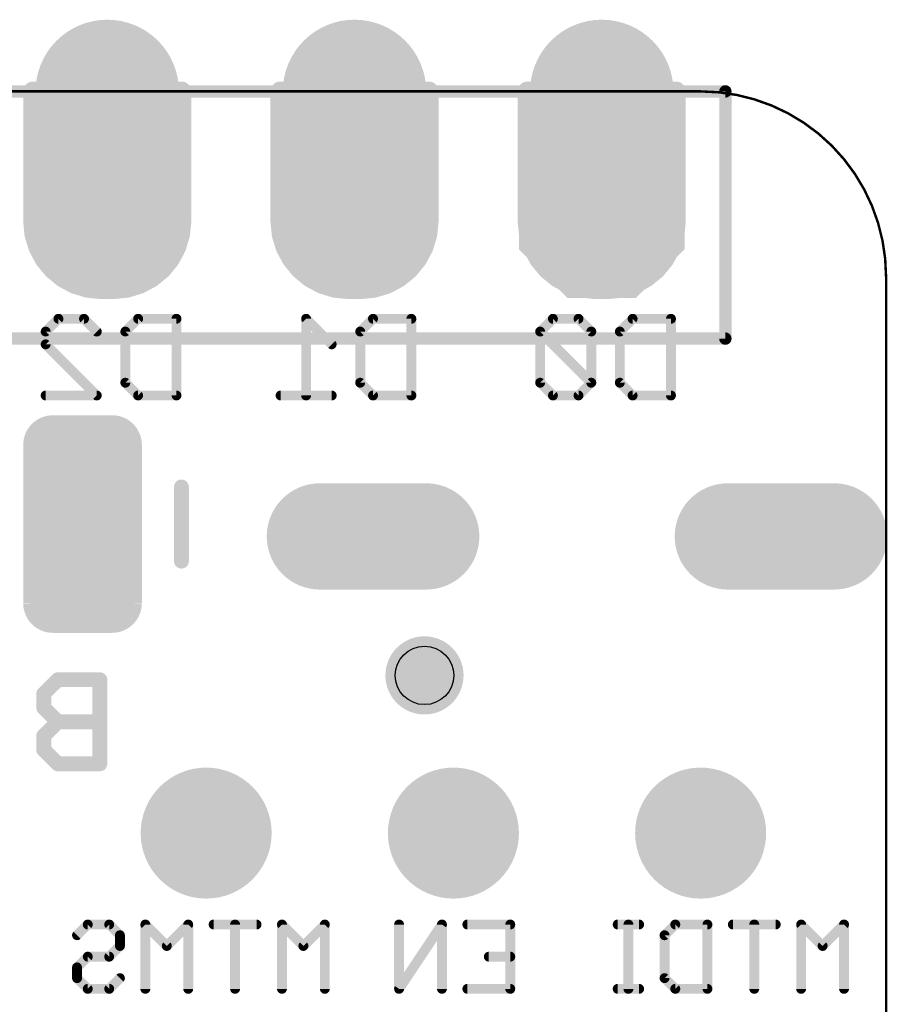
# Model space of a CAD drawing. Extents: x 63.5 to 84.5, y 8.2 to 27.4.
# Tile 7 of 7: x 75.6 to 84.5, y 17.3 to 27.4. Entities that reach past the tile are written whole.
import ezdxf

# ---------------------------------------------------------------- set-up
doc = ezdxf.new("R2010")
doc.units = 0
for name, color, linetype in [('20', 213, 'CONTINUOUS'), ('22', 140, 'CONTINUOUS'), ('26', 140, 'CONTINUOUS'), ('30', 253, 'CONTINUOUS')]:
    doc.layers.add(name, color=color, linetype=linetype)

# ---------------------------------------------------------------- blocks, each defined once
blk = doc.blocks.new('RECT357632X195072R50')
at = {"const_width": 0.3048}
blk.add_lwpolyline([(0.9652, -0.3048), (0.9652, 0.3048, 0.4142), (0.8128, 0.4572), (-0.8128, 0.4572, 0.4142), (-0.9652, 0.3048), (-0.9652, -0.3048, 0.4142), (-0.8128, -0.4572), (0.8128, -0.4572, 0.4142)], format="xyb", close=True, dxfattribs=at)
blk.add_solid([(-0.8382, -0.3302), (0.8382, -0.3302), (-0.8382, 0.3302), (0.8382, 0.3302)])
blk = doc.blocks.new('OCTAGONP')
at = {"const_width": 0.5}
blk.add_lwpolyline([(-0.25, -0.1036), (-0.25, 0.1036), (-0.1036, 0.25), (0.1036, 0.25), (0.25, 0.1036), (0.25, -0.1036), (0.1036, -0.25), (-0.1036, -0.25), (-0.25, -0.1036), (-0.25, 0.1036)], dxfattribs=at)
blk = doc.blocks.new('ROUNDP')
at = {"const_width": 0.5}
blk.add_lwpolyline([(0, -0.25, 1), (0, 0.25, 1), (0, -0.25)], format="xyb", dxfattribs=at)
blk = doc.blocks.new('PIE')
at = {"const_width": 0.5}
blk.add_lwpolyline([(0, -0.25, 1), (0, 0.25, 1), (0, -0.25)], format="xyb", dxfattribs=at)
blk = doc.blocks.new('LONGP100')
at = {"const_width": 1}
blk.add_lwpolyline([(-0.5, 0), (0.5, 0)], dxfattribs=at)
at = {"const_width": 0.5}
for points in [[(-0.5, 0.25, 1), (-0.5, -0.25)], [(0.5, -0.25, 1), (0.5, 0.25)]]:
    blk.add_lwpolyline(points, format="xyb", dxfattribs=at)

msp = doc.modelspace()

# ---------------------------------------------------------------- linework, layer by layer
at = {"layer": '20', "const_width": 0.0254}
for points in [[(65.405, 26.67), (82.55, 26.67)], [(84.455, 10.795), (84.455, 24.765)]]:
    msp.add_lwpolyline(points, dxfattribs=at)
at = {"layer": '20'}
for points, const_width in [([(82.55, 26.6764, 1), (82.55, 26.6637)], 0.0127), ([(84.455, 24.765, 0.4142), (82.55, 26.67)], 0.0254), ([(82.55, 26.6637, 1), (82.55, 26.6764)], 0.0127), ([(84.4613, 24.765, 1), (84.4487, 24.765)], 0.0127), ([(84.4487, 24.765, 1), (84.4613, 24.765)], 0.0127)]:
    msp.add_lwpolyline(points, format="xyb", dxfattribs=dict(at, const_width=const_width))
msp.add_circle((79.713, 20.67), 0.3, dxfattribs=at)
at = {"layer": '22', "const_width": 0.127}
for points in [[(65.024, 26.67), (82.804, 26.67)], [(82.804, 26.67), (82.804, 24.13)], [(82.804, 24.13), (65.024, 24.13)]]:
    msp.add_lwpolyline(points, dxfattribs=at)
at = {"layer": '22', "const_width": 0.0635}
for points in [[(82.8358, 26.67, 1), (82.7722, 26.67)], [(82.804, 26.6383, 1), (82.804, 26.7018)], [(82.804, 24.0983, 1), (82.804, 24.1618)], [(82.7722, 24.13, 1), (82.8358, 24.13)]]:
    msp.add_lwpolyline(points, format="xyb", dxfattribs=at)
at = {"layer": '26'}
for points, const_width in [([(75.8212, 24.2025), (75.9526, 24.3339)], 0.1016), ([(75.9526, 24.3339), (76.2153, 24.3339)], 0.1016), ([(76.2153, 24.3339), (76.3466, 24.2025)], 0.1016), ([(76.6398, 24.2025), (76.7712, 24.3339)], 0.1016), ([(76.7712, 24.3339), (77.1652, 24.3339)], 0.1016), ([(77.1652, 24.3339), (77.1652, 23.5458)], 0.1016), ([(78.7596, 24.0712), (78.4969, 24.3339)], 0.1016), ([(78.4969, 24.3339), (78.4969, 23.5458)], 0.1016), ([(79.0528, 24.2025), (79.1842, 24.3339)], 0.1016), ([(79.1842, 24.3339), (79.5782, 24.3339)], 0.1016), ([(79.5782, 24.3339), (79.5782, 23.5458)], 0.1016), ([(81.0326, 24.3339), (80.9012, 24.2025)], 0.1016), ([(81.2953, 24.3339), (81.0326, 24.3339)], 0.1016), ([(81.4266, 24.2025), (81.2953, 24.3339)], 0.1016), ([(81.7198, 24.2025), (81.8512, 24.3339)], 0.1016), ([(81.8512, 24.3339), (82.2452, 24.3339)], 0.1016), ([(82.2452, 24.3339), (82.2452, 23.5458)], 0.1016), ([(75.8212, 24.0712), (75.8212, 24.2025)], 0.1016), ([(76.6398, 23.6771), (76.6398, 24.2025)], 0.1016), ([(79.0528, 23.6771), (79.0528, 24.2025)], 0.1016), ([(80.9012, 24.2025), (80.9012, 23.6771)], 0.1016), ([(81.4266, 23.6771), (80.9012, 24.2025)], 0.1016), ([(81.4266, 23.6771), (81.4266, 24.2025)], 0.1016), ([(81.7198, 23.6771), (81.7198, 24.2025)], 0.1016), ([(76.3466, 23.5458), (75.8212, 24.0712)], 0.1016), ([(76.7712, 23.5458), (76.6398, 23.6771)], 0.1016), ([(79.1842, 23.5458), (79.0528, 23.6771)], 0.1016), ([(80.9012, 23.6771), (81.0326, 23.5458)], 0.1016), ([(81.2953, 23.5458), (81.4266, 23.6771)], 0.1016), ([(81.8512, 23.5458), (81.7198, 23.6771)], 0.1016), ([(75.8212, 23.5458), (76.3466, 23.5458)], 0.1016), ([(77.1652, 23.5458), (76.7712, 23.5458)], 0.1016), ([(78.7596, 23.5458), (78.2342, 23.5458)], 0.1016), ([(79.5782, 23.5458), (79.1842, 23.5458)], 0.1016), ([(81.0326, 23.5458), (81.2953, 23.5458)], 0.1016), ([(82.2452, 23.5458), (81.8512, 23.5458)], 0.1016), ([(77.216, 21.844), (77.216, 22.606)], 0.1524), ([(75.9456, 20.6255), (75.8016, 20.4815)], 0.1524), ([(76.3778, 20.6255), (75.9456, 20.6255)], 0.1524), ([(76.3778, 19.7612), (76.3778, 20.6255)], 0.1524), ([(75.8016, 20.4815), (75.8016, 20.3374)], 0.1524), ([(75.8016, 20.3374), (75.9456, 20.1934)], 0.1524), ([(75.9456, 20.1934), (75.8016, 20.0493)], 0.1524), ([(76.3778, 20.1934), (75.9456, 20.1934)], 0.1524), ([(75.8016, 20.0493), (75.8016, 19.9053)], 0.1524), ([(75.8016, 19.9053), (75.9456, 19.7612)], 0.1524), ([(75.9456, 19.7612), (76.3778, 19.7612)], 0.1524), ([(76.1436, 18.0006), (76.2538, 18.1108)], 0.1016), ([(76.2538, 18.1108), (76.4741, 18.1108)], 0.1016), ([(76.4741, 18.1108), (76.5843, 18.0006)], 0.1016), ([(77.0656, 17.8904), (76.8453, 18.1108)], 0.1016), ([(76.8453, 18.1108), (76.8453, 17.4498)], 0.1016), ([(77.2859, 18.1108), (77.0656, 17.8904)], 0.1016), ([(77.2859, 17.4498), (77.2859, 18.1108)], 0.1016), ([(77.9876, 18.1108), (77.5469, 18.1108)], 0.1016), ([(77.7672, 17.4498), (77.7672, 18.1108)], 0.1016), ([(78.4689, 17.8904), (78.2486, 18.1108)], 0.1016), ([(78.2486, 18.1108), (78.2486, 17.4498)], 0.1016), ([(78.6892, 18.1108), (78.4689, 17.8904)], 0.1016), ([(78.6892, 17.4498), (78.6892, 18.1108)], 0.1016), ([(79.8926, 18.1108), (79.4519, 17.4498)], 0.1016), ([(79.4519, 17.4498), (79.4519, 18.1108)], 0.1016), ([(79.8926, 17.4498), (79.8926, 18.1108)], 0.1016), ([(80.1536, 18.1108), (80.5942, 18.1108)], 0.1016), ([(80.5942, 18.1108), (80.5942, 17.4498)], 0.1016), ([(81.9183, 18.1108), (81.698, 18.1108)], 0.1016), ([(81.8081, 17.4498), (81.8081, 18.1108)], 0.1016), ([(82.1793, 18.0006), (82.2894, 18.1108)], 0.1016), ([(82.2894, 18.1108), (82.6199, 18.1108)], 0.1016), ([(82.6199, 18.1108), (82.6199, 17.4498)], 0.1016), ([(83.3216, 18.1108), (82.8809, 18.1108)], 0.1016), ([(83.1012, 17.4498), (83.1012, 18.1108)], 0.1016), ([(83.8029, 17.8904), (83.5826, 18.1108)], 0.1016), ([(83.5826, 18.1108), (83.5826, 17.4498)], 0.1016), ([(84.0232, 18.1108), (83.8029, 17.8904)], 0.1016), ([(84.0232, 17.4498), (84.0232, 18.1108)], 0.1016), ([(76.5843, 18.0006), (76.5843, 17.8904)], 0.1016), ([(82.1793, 17.56), (82.1793, 18.0006)], 0.1016), ([(76.5843, 17.8904), (76.4741, 17.7803)], 0.1016), ([(76.2538, 17.7803), (76.1436, 17.6701)], 0.1016), ([(76.4741, 17.7803), (76.2538, 17.7803)], 0.1016), ([(80.5942, 17.7803), (80.3739, 17.7803)], 0.1016), ([(76.1436, 17.6701), (76.1436, 17.56)], 0.1016), ([(76.1436, 17.56), (76.2538, 17.4498)], 0.1016), ([(76.4741, 17.4498), (76.5843, 17.56)], 0.1016), ([(82.2894, 17.4498), (82.1793, 17.56)], 0.1016), ([(76.2538, 17.4498), (76.4741, 17.4498)], 0.1016), ([(80.5942, 17.4498), (80.1536, 17.4498)], 0.1016), ([(81.9183, 17.4498), (81.698, 17.4498)], 0.1016), ([(82.6199, 17.4498), (82.2894, 17.4498)], 0.1016)]:
    msp.add_lwpolyline(points, dxfattribs=dict(at, const_width=const_width))
for points, const_width in [([(75.9526, 24.3593, 1), (75.9526, 24.3085)], 0.0508), ([(75.9705, 24.3159, 1), (75.9346, 24.3518)], 0.0508), ([(76.2332, 24.3518, 1), (76.1973, 24.3159)], 0.0508), ([(76.2153, 24.3085, 1), (76.2153, 24.3593)], 0.0508), ([(76.7712, 24.3593, 1), (76.7712, 24.3085)], 0.0508), ([(76.7891, 24.3159, 1), (76.7532, 24.3518)], 0.0508), ([(77.1906, 24.3339, 1), (77.1398, 24.3339)], 0.0508), ([(77.1652, 24.3085, 1), (77.1652, 24.3593)], 0.0508), ([(78.5223, 24.3339, 1), (78.4715, 24.3339)], 0.0508), ([(78.5149, 24.3518, 1), (78.479, 24.3159)], 0.0508), ([(79.1842, 24.3593, 1), (79.1842, 24.3085)], 0.0508), ([(79.2021, 24.3159, 1), (79.1662, 24.3518)], 0.0508), ([(79.6036, 24.3339, 1), (79.5528, 24.3339)], 0.0508), ([(79.5782, 24.3085, 1), (79.5782, 24.3593)], 0.0508), ([(81.0326, 24.3593, 1), (81.0326, 24.3085)], 0.0508), ([(81.0505, 24.3159, 1), (81.0146, 24.3518)], 0.0508), ([(81.3132, 24.3518, 1), (81.2773, 24.3159)], 0.0508), ([(81.2953, 24.3085, 1), (81.2953, 24.3593)], 0.0508), ([(81.8512, 24.3593, 1), (81.8512, 24.3085)], 0.0508), ([(81.8691, 24.3159, 1), (81.8332, 24.3518)], 0.0508), ([(82.2706, 24.3339, 1), (82.2198, 24.3339)], 0.0508), ([(82.2452, 24.3085, 1), (82.2452, 24.3593)], 0.0508), ([(75.8466, 24.2025, 1), (75.7958, 24.2025)], 0.0508), ([(75.8033, 24.2205, 1), (75.8392, 24.1846)], 0.0508), ([(76.3287, 24.1846, 1), (76.3646, 24.2205)], 0.0508), ([(76.6652, 24.2025, 1), (76.6144, 24.2025)], 0.0508), ([(76.6219, 24.2205, 1), (76.6578, 24.1846)], 0.0508), ([(79.0782, 24.2025, 1), (79.0274, 24.2025)], 0.0508), ([(79.0349, 24.2205, 1), (79.0708, 24.1846)], 0.0508), ([(80.9266, 24.2025, 1), (80.8758, 24.2025)], 0.0508), ([(80.9192, 24.2205, 1), (80.8833, 24.1846)], 0.0508), ([(80.8833, 24.2205, 1), (80.9192, 24.1846)], 0.0508), ([(81.452, 24.2025, 1), (81.4012, 24.2025)], 0.0508), ([(81.4087, 24.1846, 1), (81.4446, 24.2205)], 0.0508), ([(81.7452, 24.2025, 1), (81.6944, 24.2025)], 0.0508), ([(81.7019, 24.2205, 1), (81.7378, 24.1846)], 0.0508), ([(75.7958, 24.0712, 1), (75.8466, 24.0712)], 0.0508), ([(75.8392, 24.0891, 1), (75.8033, 24.0532)], 0.0508), ([(78.7417, 24.0532, 1), (78.7776, 24.0891)], 0.0508), ([(76.6144, 23.6771, 1), (76.6652, 23.6771)], 0.0508), ([(76.6578, 23.6951, 1), (76.6219, 23.6592)], 0.0508), ([(79.0274, 23.6771, 1), (79.0782, 23.6771)], 0.0508), ([(79.0708, 23.6951, 1), (79.0349, 23.6592)], 0.0508), ([(80.8758, 23.6771, 1), (80.9266, 23.6771)], 0.0508), ([(80.9192, 23.6951, 1), (80.8833, 23.6592)], 0.0508), ([(81.4012, 23.6771, 1), (81.452, 23.6771)], 0.0508), ([(81.4446, 23.6592, 1), (81.4087, 23.6951)], 0.0508), ([(81.4087, 23.6592, 1), (81.4446, 23.6951)], 0.0508), ([(81.6944, 23.6771, 1), (81.7452, 23.6771)], 0.0508), ([(81.7378, 23.6951, 1), (81.7019, 23.6592)], 0.0508), ([(75.8212, 23.5712, 1), (75.8212, 23.5204)], 0.0508), ([(76.3287, 23.5278, 1), (76.3646, 23.5638)], 0.0508), ([(76.3466, 23.5204, 1), (76.3466, 23.5712)], 0.0508), ([(76.7712, 23.5712, 1), (76.7712, 23.5204)], 0.0508), ([(76.7532, 23.5278, 1), (76.7891, 23.5638)], 0.0508), ([(77.1398, 23.5458, 1), (77.1906, 23.5458)], 0.0508), ([(77.1652, 23.5204, 1), (77.1652, 23.5712)], 0.0508), ([(78.2342, 23.5712, 1), (78.2342, 23.5204)], 0.0508), ([(78.4715, 23.5458, 1), (78.5223, 23.5458)], 0.0508), ([(78.7596, 23.5204, 1), (78.7596, 23.5712)], 0.0508), ([(79.1842, 23.5712, 1), (79.1842, 23.5204)], 0.0508), ([(79.1662, 23.5278, 1), (79.2021, 23.5638)], 0.0508), ([(79.5528, 23.5458, 1), (79.6036, 23.5458)], 0.0508), ([(79.5782, 23.5204, 1), (79.5782, 23.5712)], 0.0508), ([(81.0326, 23.5712, 1), (81.0326, 23.5204)], 0.0508), ([(81.0146, 23.5278, 1), (81.0505, 23.5638)], 0.0508), ([(81.2773, 23.5638, 1), (81.3132, 23.5278)], 0.0508), ([(81.2953, 23.5204, 1), (81.2953, 23.5712)], 0.0508), ([(81.8512, 23.5712, 1), (81.8512, 23.5204)], 0.0508), ([(81.8332, 23.5278, 1), (81.8691, 23.5638)], 0.0508), ([(82.2198, 23.5458, 1), (82.2706, 23.5458)], 0.0508), ([(82.2452, 23.5204, 1), (82.2452, 23.5712)], 0.0508), ([(77.2541, 22.606, 1), (77.1779, 22.606)], 0.0762), ([(77.1779, 21.844, 1), (77.2541, 21.844)], 0.0762), ([(75.9456, 20.6636, 1), (75.9456, 20.5874)], 0.0762), ([(75.9726, 20.5986, 1), (75.9187, 20.6525)], 0.0762), ([(76.4159, 20.6255, 1), (76.3397, 20.6255)], 0.0762), ([(76.3778, 20.5874, 1), (76.3778, 20.6636)], 0.0762), ([(75.7746, 20.5084, 1), (75.8285, 20.4545)], 0.0762), ([(75.8397, 20.4815, 1), (75.7635, 20.4815)], 0.0762), ([(75.8285, 20.3644, 1), (75.7746, 20.3105)], 0.0762), ([(75.7635, 20.3374, 1), (75.8397, 20.3374)], 0.0762), ([(75.9456, 20.2315, 1), (75.9456, 20.1553)], 0.0762), ([(75.9726, 20.1664, 1), (75.9187, 20.2203)], 0.0762), ([(75.9187, 20.1664, 1), (75.9726, 20.2203)], 0.0762), ([(76.3778, 20.1553, 1), (76.3778, 20.2315)], 0.0762), ([(75.7746, 20.0763, 1), (75.8285, 20.0224)], 0.0762), ([(75.8397, 20.0493, 1), (75.7635, 20.0493)], 0.0762), ([(75.8285, 19.9322, 1), (75.7746, 19.8783)], 0.0762), ([(75.7635, 19.9053, 1), (75.8397, 19.9053)], 0.0762), ([(75.9456, 19.7993, 1), (75.9456, 19.7231)], 0.0762), ([(76.3778, 19.7231, 1), (76.3778, 19.7993)], 0.0762), ([(75.9187, 19.7343, 1), (75.9726, 19.7881)], 0.0762), ([(76.3397, 19.7612, 1), (76.4159, 19.7612)], 0.0762), ([(76.2538, 18.1362, 1), (76.2538, 18.0854)], 0.0508), ([(76.2718, 18.0928, 1), (76.2358, 18.1287)], 0.0508), ([(76.4921, 18.1287, 1), (76.4562, 18.0928)], 0.0508), ([(76.4741, 18.0854, 1), (76.4741, 18.1362)], 0.0508), ([(76.8707, 18.1108, 1), (76.8199, 18.1108)], 0.0508), ([(76.8632, 18.1287, 1), (76.8273, 18.0928)], 0.0508), ([(77.3113, 18.1108, 1), (77.2605, 18.1108)], 0.0508), ([(77.3039, 18.0928, 1), (77.268, 18.1287)], 0.0508), ([(77.5469, 18.1362, 1), (77.5469, 18.0854)], 0.0508), ([(77.7926, 18.1108, 1), (77.7418, 18.1108)], 0.0508), ([(77.9876, 18.0854, 1), (77.9876, 18.1362)], 0.0508), ([(78.274, 18.1108, 1), (78.2232, 18.1108)], 0.0508), ([(78.2665, 18.1287, 1), (78.2306, 18.0928)], 0.0508), ([(78.7146, 18.1108, 1), (78.6638, 18.1108)], 0.0508), ([(78.7072, 18.0928, 1), (78.6712, 18.1287)], 0.0508), ([(79.4773, 18.1108, 1), (79.4265, 18.1108)], 0.0508), ([(79.918, 18.1108, 1), (79.8672, 18.1108)], 0.0508), ([(79.9137, 18.0967, 1), (79.8714, 18.1249)], 0.0508), ([(80.1536, 18.1362, 1), (80.1536, 18.0854)], 0.0508), ([(80.6196, 18.1108, 1), (80.5688, 18.1108)], 0.0508), ([(80.5942, 18.0854, 1), (80.5942, 18.1362)], 0.0508), ([(81.698, 18.1362, 1), (81.698, 18.0854)], 0.0508), ([(81.8335, 18.1108, 1), (81.7827, 18.1108)], 0.0508), ([(81.9183, 18.0854, 1), (81.9183, 18.1362)], 0.0508), ([(82.2894, 18.1362, 1), (82.2894, 18.0854)], 0.0508), ([(82.3074, 18.0928, 1), (82.2715, 18.1287)], 0.0508), ([(82.6453, 18.1108, 1), (82.5945, 18.1108)], 0.0508), ([(82.6199, 18.0854, 1), (82.6199, 18.1362)], 0.0508), ([(82.8809, 18.1362, 1), (82.8809, 18.0854)], 0.0508), ([(83.1266, 18.1108, 1), (83.0758, 18.1108)], 0.0508), ([(83.3216, 18.0854, 1), (83.3216, 18.1362)], 0.0508), ([(83.608, 18.1108, 1), (83.5572, 18.1108)], 0.0508), ([(83.6005, 18.1287, 1), (83.5646, 18.0928)], 0.0508), ([(84.0486, 18.1108, 1), (83.9978, 18.1108)], 0.0508), ([(84.0412, 18.0928, 1), (84.0052, 18.1287)], 0.0508), ([(76.1257, 18.0186, 1), (76.1616, 17.9826)], 0.0508), ([(76.6097, 18.0006, 1), (76.5589, 18.0006)], 0.0508), ([(76.5663, 17.9826, 1), (76.6022, 18.0186)], 0.0508), ([(82.1613, 18.0186, 1), (82.1972, 17.9826)], 0.0508), ([(82.2047, 18.0006, 1), (82.1539, 18.0006)], 0.0508), ([(76.5589, 17.8904, 1), (76.6097, 17.8904)], 0.0508), ([(76.6022, 17.8725, 1), (76.5663, 17.9084)], 0.0508), ([(77.0476, 17.9084, 1), (77.0836, 17.8725)], 0.0508), ([(77.0476, 17.8725, 1), (77.0836, 17.9084)], 0.0508), ([(78.4509, 17.9084, 1), (78.4868, 17.8725)], 0.0508), ([(78.4509, 17.8725, 1), (78.4868, 17.9084)], 0.0508), ([(83.7849, 17.9084, 1), (83.8208, 17.8725)], 0.0508), ([(83.7849, 17.8725, 1), (83.8208, 17.9084)], 0.0508), ([(76.2538, 17.8057, 1), (76.2538, 17.7549)], 0.0508), ([(76.2718, 17.7623, 1), (76.2358, 17.7982)], 0.0508), ([(76.4562, 17.7982, 1), (76.4921, 17.7623)], 0.0508), ([(76.4741, 17.7549, 1), (76.4741, 17.8057)], 0.0508), ([(80.3739, 17.8057, 1), (80.3739, 17.7549)], 0.0508), ([(80.5942, 17.7549, 1), (80.5942, 17.8057)], 0.0508), ([(76.169, 17.6701, 1), (76.1182, 17.6701)], 0.0508), ([(76.1257, 17.6881, 1), (76.1616, 17.6522)], 0.0508), ([(76.1616, 17.5779, 1), (76.1257, 17.542)], 0.0508), ([(76.6022, 17.542, 1), (76.5663, 17.5779)], 0.0508), ([(82.1972, 17.5779, 1), (82.1613, 17.542)], 0.0508), ([(76.1182, 17.56, 1), (76.169, 17.56)], 0.0508), ([(76.2538, 17.4752, 1), (76.2538, 17.4244)], 0.0508), ([(76.4741, 17.4244, 1), (76.4741, 17.4752)], 0.0508), ([(80.1536, 17.4752, 1), (80.1536, 17.4244)], 0.0508), ([(80.5942, 17.4244, 1), (80.5942, 17.4752)], 0.0508), ([(81.698, 17.4752, 1), (81.698, 17.4244)], 0.0508), ([(81.9183, 17.4244, 1), (81.9183, 17.4752)], 0.0508), ([(82.1539, 17.56, 1), (82.2047, 17.56)], 0.0508), ([(82.2894, 17.4752, 1), (82.2894, 17.4244)], 0.0508), ([(82.6199, 17.4244, 1), (82.6199, 17.4752)], 0.0508), ([(76.2358, 17.4318, 1), (76.2718, 17.4678)], 0.0508), ([(76.4562, 17.4678, 1), (76.4921, 17.4318)], 0.0508), ([(76.8199, 17.4498, 1), (76.8707, 17.4498)], 0.0508), ([(77.2605, 17.4498, 1), (77.3113, 17.4498)], 0.0508), ([(77.7418, 17.4498, 1), (77.7926, 17.4498)], 0.0508), ([(78.2232, 17.4498, 1), (78.274, 17.4498)], 0.0508), ([(78.6638, 17.4498, 1), (78.7146, 17.4498)], 0.0508), ([(79.4308, 17.4639, 1), (79.4731, 17.4357)], 0.0508), ([(79.4265, 17.4498, 1), (79.4773, 17.4498)], 0.0508), ([(79.8672, 17.4498, 1), (79.918, 17.4498)], 0.0508), ([(80.5688, 17.4498, 1), (80.6196, 17.4498)], 0.0508), ([(81.7827, 17.4498, 1), (81.8335, 17.4498)], 0.0508), ([(82.2715, 17.4318, 1), (82.3074, 17.4678)], 0.0508), ([(82.5945, 17.4498, 1), (82.6453, 17.4498)], 0.0508), ([(83.0758, 17.4498, 1), (83.1266, 17.4498)], 0.0508), ([(83.5572, 17.4498, 1), (83.608, 17.4498)], 0.0508), ([(83.9978, 17.4498, 1), (84.0486, 17.4498)], 0.0508)]:
    msp.add_lwpolyline(points, format="xyb", dxfattribs=dict(at, const_width=const_width))
at = {"layer": '30', "const_width": 0.2032}
for points in [[(75.692, 26.67), (75.692, 25.3365)], [(77.216, 26.67), (75.692, 26.67)], [(75.7428, 26.67), (75.7428, 25.077)], [(75.946, 26.67), (75.946, 24.802)], [(76.1492, 26.67), (76.1492, 24.6833)], [(76.3524, 26.67), (76.3524, 24.6418)], [(76.5556, 26.67), (76.5556, 24.6418)], [(76.7588, 26.67), (76.7588, 24.6833)], [(76.962, 26.67), (76.962, 24.802)], [(77.1652, 26.67), (77.1652, 25.077)], [(77.216, 25.3365), (77.216, 26.67)], [(78.232, 26.67), (78.232, 25.3365)], [(79.756, 26.67), (78.232, 26.67)], [(78.3844, 26.67), (78.3844, 24.9062)], [(78.5876, 26.67), (78.5876, 24.7316)], [(78.7908, 26.67), (78.7908, 24.6525)], [(78.994, 26.67), (78.994, 24.638)], [(79.1972, 26.67), (79.1972, 24.6525)], [(79.4004, 26.67), (79.4004, 24.7316)], [(79.6036, 26.67), (79.6036, 24.9062)], [(79.756, 25.3365), (79.756, 26.67)], [(80.772, 26.67), (80.772, 25.3365)], [(82.296, 26.67), (80.772, 26.67)], [(80.8228, 26.67), (80.8228, 25.077)], [(81.026, 26.67), (81.026, 24.802)], [(81.2292, 26.67), (81.2292, 24.6833)], [(81.4324, 26.67), (81.4324, 24.6418)], [(81.6356, 26.67), (81.6356, 24.6418)], [(81.8388, 26.67), (81.8388, 24.6833)], [(82.042, 26.67), (82.042, 24.802)], [(82.2452, 26.67), (82.2452, 25.077)], [(82.296, 25.3365), (82.296, 26.67)], [(75.692, 25.3365), (75.7054, 25.2002)], [(77.2026, 25.2002), (77.216, 25.3365)], [(78.232, 25.3365), (78.2454, 25.2002)], [(79.7426, 25.2002), (79.756, 25.3365)], [(80.772, 25.3365), (80.7854, 25.2002)], [(82.2826, 25.2002), (82.296, 25.3365)], [(75.7054, 25.2002), (75.7452, 25.0692)], [(77.1628, 25.0692), (77.2026, 25.2002)], [(78.2454, 25.2002), (78.2852, 25.0692)], [(79.7028, 25.0692), (79.7426, 25.2002)], [(80.7854, 25.2002), (80.8252, 25.0692)], [(82.2428, 25.0692), (82.2826, 25.2002)], [(75.7452, 25.0692), (75.8097, 24.9484)], [(77.0983, 24.9484), (77.1628, 25.0692)], [(78.2852, 25.0692), (78.3497, 24.9484)], [(79.6383, 24.9484), (79.7028, 25.0692)], [(80.8252, 25.0692), (80.8897, 24.9484)], [(82.1783, 24.9484), (82.2428, 25.0692)], [(75.8097, 24.9484), (75.8966, 24.8426)], [(77.0114, 24.8426), (77.0983, 24.9484)], [(78.3497, 24.9484), (78.4366, 24.8426)], [(79.5514, 24.8426), (79.6383, 24.9484)], [(80.8897, 24.9484), (80.9766, 24.8426)], [(82.0914, 24.8426), (82.1783, 24.9484)], [(75.8966, 24.8426), (76.0024, 24.7557)], [(76.9056, 24.7557), (77.0114, 24.8426)], [(78.4366, 24.8426), (78.5424, 24.7557)], [(79.4456, 24.7557), (79.5514, 24.8426)], [(80.9766, 24.8426), (81.0824, 24.7557)], [(81.9856, 24.7557), (82.0914, 24.8426)], [(76.0024, 24.7557), (76.1232, 24.6912)], [(76.1232, 24.6912), (76.2542, 24.6514)], [(76.6538, 24.6514), (76.7848, 24.6912)], [(76.7848, 24.6912), (76.9056, 24.7557)], [(78.5424, 24.7557), (78.6632, 24.6912)], [(78.6632, 24.6912), (78.7942, 24.6514)], [(79.1938, 24.6514), (79.3248, 24.6912)], [(79.3248, 24.6912), (79.4456, 24.7557)], [(81.0824, 24.7557), (81.2032, 24.6912)], [(81.2032, 24.6912), (81.3342, 24.6514)], [(81.7338, 24.6514), (81.8648, 24.6912)], [(81.8648, 24.6912), (81.9856, 24.7557)], [(76.2542, 24.6514), (76.3905, 24.638)], [(76.3905, 24.638), (76.5175, 24.638)], [(76.5175, 24.638), (76.6538, 24.6514)], [(78.7942, 24.6514), (78.9305, 24.638)], [(78.9305, 24.638), (79.0575, 24.638)], [(79.0575, 24.638), (79.1938, 24.6514)], [(81.3342, 24.6514), (81.4705, 24.638)], [(81.4705, 24.638), (81.5975, 24.638)], [(81.5975, 24.638), (81.7338, 24.6514)]]:
    msp.add_lwpolyline(points, dxfattribs=at)
at = {"layer": '30'}
for points, const_width in [([(75.7428, 26.67, 1), (75.6412, 26.67)], 0.1016), ([(75.692, 26.7208, 1), (75.692, 26.6192)], 0.1016), ([(75.7936, 26.67, 1), (75.692, 26.67)], 0.1016), ([(75.9968, 26.67, 1), (75.8952, 26.67)], 0.1016), ([(76.2, 26.67, 1), (76.0984, 26.67)], 0.1016), ([(76.4032, 26.67, 1), (76.3016, 26.67)], 0.1016), ([(76.6064, 26.67, 1), (76.5048, 26.67)], 0.1016), ([(76.8096, 26.67, 1), (76.708, 26.67)], 0.1016), ([(77.0128, 26.67, 1), (76.9112, 26.67)], 0.1016), ([(77.216, 26.67, 1), (77.1144, 26.67)], 0.1016), ([(77.2668, 26.67, 1), (77.1652, 26.67)], 0.1016), ([(77.216, 26.6192, 1), (77.216, 26.7208)], 0.1016), ([(78.2828, 26.67, 1), (78.1812, 26.67)], 0.1016), ([(78.232, 26.7208, 1), (78.232, 26.6192)], 0.1016), ([(78.4352, 26.67, 1), (78.3336, 26.67)], 0.1016), ([(78.6384, 26.67, 1), (78.5368, 26.67)], 0.1016), ([(78.8416, 26.67, 1), (78.74, 26.67)], 0.1016), ([(79.0448, 26.67, 1), (78.9432, 26.67)], 0.1016), ([(79.248, 26.67, 1), (79.1464, 26.67)], 0.1016), ([(79.4512, 26.67, 1), (79.3496, 26.67)], 0.1016), ([(79.6544, 26.67, 1), (79.5528, 26.67)], 0.1016), ([(79.8068, 26.67, 1), (79.7052, 26.67)], 0.1016), ([(79.756, 26.6192, 1), (79.756, 26.7208)], 0.1016), ([(80.8228, 26.67, 1), (80.7212, 26.67)], 0.1016), ([(80.772, 26.7208, 1), (80.772, 26.6192)], 0.1016), ([(80.8736, 26.67, 1), (80.772, 26.67)], 0.1016), ([(81.0768, 26.67, 1), (80.9752, 26.67)], 0.1016), ([(81.28, 26.67, 1), (81.1784, 26.67)], 0.1016), ([(81.4832, 26.67, 1), (81.3816, 26.67)], 0.1016), ([(81.6864, 26.67, 1), (81.5848, 26.67)], 0.1016), ([(81.8896, 26.67, 1), (81.788, 26.67)], 0.1016), ([(82.0928, 26.67, 1), (81.9912, 26.67)], 0.1016), ([(82.296, 26.67, 1), (82.1944, 26.67)], 0.1016), ([(82.3468, 26.67, 1), (82.2452, 26.67)], 0.1016), ([(82.296, 26.6192, 1), (82.296, 26.7208)], 0.1016), ([(75.7426, 25.3415, 1), (75.6414, 25.3315)], 0.1016), ([(77.2666, 25.3315, 1), (77.1654, 25.3415)], 0.1016), ([(78.2826, 25.3415, 1), (78.1814, 25.3315)], 0.1016), ([(79.8066, 25.3315, 1), (79.7054, 25.3415)], 0.1016), ([(80.8226, 25.3415, 1), (80.7214, 25.3315)], 0.1016), ([(82.3466, 25.3315, 1), (82.2454, 25.3415)], 0.1016), ([(75.6412, 25.3365, 1), (75.7428, 25.3365)], 0.1016), ([(75.754, 25.215, 1), (75.6568, 25.1855)], 0.1016), ([(77.2512, 25.1855, 1), (77.154, 25.215)], 0.1016), ([(77.1652, 25.3365, 1), (77.2668, 25.3365)], 0.1016), ([(78.1812, 25.3365, 1), (78.2828, 25.3365)], 0.1016), ([(78.294, 25.215, 1), (78.1968, 25.1855)], 0.1016), ([(79.7912, 25.1855, 1), (79.694, 25.215)], 0.1016), ([(79.7052, 25.3365, 1), (79.8068, 25.3365)], 0.1016), ([(80.7212, 25.3365, 1), (80.8228, 25.3365)], 0.1016), ([(80.834, 25.215, 1), (80.7368, 25.1855)], 0.1016), ([(82.3312, 25.1855, 1), (82.234, 25.215)], 0.1016), ([(82.2452, 25.3365, 1), (82.3468, 25.3365)], 0.1016), ([(75.6549, 25.1952, 1), (75.756, 25.2052)], 0.1016), ([(77.152, 25.2052, 1), (77.2531, 25.1952)], 0.1016), ([(78.1949, 25.1952, 1), (78.296, 25.2052)], 0.1016), ([(79.692, 25.2052, 1), (79.7931, 25.1952)], 0.1016), ([(80.7349, 25.1952, 1), (80.836, 25.2052)], 0.1016), ([(82.232, 25.2052, 1), (82.3331, 25.1952)], 0.1016), ([(75.692, 25.077, 1), (75.7936, 25.077)], 0.1016), ([(75.79, 25.0931, 1), (75.7004, 25.0452)], 0.1016), ([(75.6966, 25.0545, 1), (75.7938, 25.0839)], 0.1016), ([(77.1142, 25.0839, 1), (77.2114, 25.0545)], 0.1016), ([(77.1144, 25.077, 1), (77.216, 25.077)], 0.1016), ([(77.2076, 25.0452, 1), (77.118, 25.0931)], 0.1016), ([(78.33, 25.0931, 1), (78.2404, 25.0452)], 0.1016), ([(78.2366, 25.0545, 1), (78.3338, 25.0839)], 0.1016), ([(79.6542, 25.0839, 1), (79.7514, 25.0545)], 0.1016), ([(79.7476, 25.0452, 1), (79.658, 25.0931)], 0.1016), ([(80.772, 25.077, 1), (80.8736, 25.077)], 0.1016), ([(80.87, 25.0931, 1), (80.7804, 25.0452)], 0.1016), ([(80.7766, 25.0545, 1), (80.8738, 25.0839)], 0.1016), ([(82.1942, 25.0839, 1), (82.2914, 25.0545)], 0.1016), ([(82.1944, 25.077, 1), (82.296, 25.077)], 0.1016), ([(82.2876, 25.0452, 1), (82.198, 25.0931)], 0.1016), ([(75.849, 24.9807, 1), (75.7704, 24.9162)], 0.1016), ([(75.7649, 24.9245, 1), (75.8545, 24.9724)], 0.1016), ([(77.0535, 24.9724, 1), (77.1431, 24.9245)], 0.1016), ([(77.1376, 24.9162, 1), (77.059, 24.9807)], 0.1016), ([(78.389, 24.9807, 1), (78.3104, 24.9162)], 0.1016), ([(78.3049, 24.9245, 1), (78.3945, 24.9724)], 0.1016), ([(79.5935, 24.9724, 1), (79.6831, 24.9245)], 0.1016), ([(79.6776, 24.9162, 1), (79.599, 24.9807)], 0.1016), ([(80.929, 24.9807, 1), (80.8504, 24.9162)], 0.1016), ([(80.8449, 24.9245, 1), (80.9345, 24.9724)], 0.1016), ([(82.1335, 24.9724, 1), (82.2231, 24.9245)], 0.1016), ([(82.2176, 24.9162, 1), (82.139, 24.9807)], 0.1016), ([(75.9288, 24.8819, 1), (75.8644, 24.8033)], 0.1016), ([(75.8573, 24.8104, 1), (75.9359, 24.8748)], 0.1016), ([(76.9721, 24.8748, 1), (77.0507, 24.8104)], 0.1016), ([(77.0436, 24.8033, 1), (76.9792, 24.8819)], 0.1016), ([(78.3336, 24.9062, 1), (78.4352, 24.9062)], 0.1016), ([(78.4688, 24.8819, 1), (78.4044, 24.8033)], 0.1016), ([(78.3973, 24.8104, 1), (78.4759, 24.8748)], 0.1016), ([(79.5121, 24.8748, 1), (79.5907, 24.8104)], 0.1016), ([(79.5836, 24.8033, 1), (79.5192, 24.8819)], 0.1016), ([(79.5528, 24.9062, 1), (79.6544, 24.9062)], 0.1016), ([(81.0088, 24.8819, 1), (80.9444, 24.8033)], 0.1016), ([(80.9373, 24.8104, 1), (81.0159, 24.8748)], 0.1016), ([(82.0521, 24.8748, 1), (82.1307, 24.8104)], 0.1016), ([(82.1236, 24.8033, 1), (82.0592, 24.8819)], 0.1016), ([(75.8952, 24.802, 1), (75.9968, 24.802)], 0.1016), ([(76.0264, 24.8005, 1), (75.9785, 24.7109)], 0.1016), ([(75.9702, 24.7164, 1), (76.0347, 24.795)], 0.1016), ([(76.1379, 24.7398, 1), (76.1085, 24.6426)], 0.1016), ([(76.0992, 24.6464, 1), (76.1471, 24.736)], 0.1016), ([(76.7609, 24.736, 1), (76.8088, 24.6464)], 0.1016), ([(76.7995, 24.6426, 1), (76.7701, 24.7398)], 0.1016), ([(76.8733, 24.795, 1), (76.9378, 24.7164)], 0.1016), ([(76.9295, 24.7109, 1), (76.8816, 24.8005)], 0.1016), ([(76.9112, 24.802, 1), (77.0128, 24.802)], 0.1016), ([(78.5664, 24.8005, 1), (78.5185, 24.7109)], 0.1016), ([(78.5102, 24.7164, 1), (78.5747, 24.795)], 0.1016), ([(78.6779, 24.7398, 1), (78.6485, 24.6426)], 0.1016), ([(78.6392, 24.6464, 1), (78.6871, 24.736)], 0.1016), ([(79.3009, 24.736, 1), (79.3488, 24.6464)], 0.1016), ([(79.3395, 24.6426, 1), (79.3101, 24.7398)], 0.1016), ([(79.4133, 24.795, 1), (79.4778, 24.7164)], 0.1016), ([(79.4695, 24.7109, 1), (79.4216, 24.8005)], 0.1016), ([(80.9752, 24.802, 1), (81.0768, 24.802)], 0.1016), ([(81.1064, 24.8005, 1), (81.0585, 24.7109)], 0.1016), ([(81.0502, 24.7164, 1), (81.1147, 24.795)], 0.1016), ([(81.2179, 24.7398, 1), (81.1885, 24.6426)], 0.1016), ([(81.1792, 24.6464, 1), (81.2271, 24.736)], 0.1016), ([(81.8409, 24.736, 1), (81.8888, 24.6464)], 0.1016), ([(81.8795, 24.6426, 1), (81.8501, 24.7398)], 0.1016), ([(81.9533, 24.795, 1), (82.0178, 24.7164)], 0.1016), ([(82.0095, 24.7109, 1), (81.9616, 24.8005)], 0.1016), ([(81.9912, 24.802, 1), (82.0928, 24.802)], 0.1016), ([(76.0984, 24.6833, 1), (76.2, 24.6833)], 0.1016), ([(76.2592, 24.702, 1), (76.2492, 24.6009)], 0.1016), ([(76.2395, 24.6028, 1), (76.269, 24.7)], 0.1016), ([(76.3016, 24.6418, 1), (76.4032, 24.6418)], 0.1016), ([(76.3905, 24.6888, 1), (76.3905, 24.5872)], 0.1016), ([(76.3855, 24.5874, 1), (76.3955, 24.6886)], 0.1016), ([(76.5125, 24.6886, 1), (76.5225, 24.5874)], 0.1016), ([(76.5048, 24.6418, 1), (76.6064, 24.6418)], 0.1016), ([(76.5175, 24.5872, 1), (76.5175, 24.6888)], 0.1016), ([(76.639, 24.7, 1), (76.6685, 24.6028)], 0.1016), ([(76.6588, 24.6009, 1), (76.6488, 24.702)], 0.1016), ([(76.708, 24.6833, 1), (76.8096, 24.6833)], 0.1016), ([(78.5368, 24.7316, 1), (78.6384, 24.7316)], 0.1016), ([(78.74, 24.6525, 1), (78.8416, 24.6525)], 0.1016), ([(78.7992, 24.702, 1), (78.7892, 24.6009)], 0.1016), ([(78.7795, 24.6028, 1), (78.809, 24.7)], 0.1016), ([(78.9305, 24.6888, 1), (78.9305, 24.5872)], 0.1016), ([(78.9255, 24.5874, 1), (78.9355, 24.6886)], 0.1016), ([(78.9432, 24.638, 1), (79.0448, 24.638)], 0.1016), ([(79.0525, 24.6886, 1), (79.0625, 24.5874)], 0.1016), ([(79.0575, 24.5872, 1), (79.0575, 24.6888)], 0.1016), ([(79.179, 24.7, 1), (79.2085, 24.6028)], 0.1016), ([(79.1464, 24.6525, 1), (79.248, 24.6525)], 0.1016), ([(79.1988, 24.6009, 1), (79.1888, 24.702)], 0.1016), ([(79.3496, 24.7316, 1), (79.4512, 24.7316)], 0.1016), ([(81.1784, 24.6833, 1), (81.28, 24.6833)], 0.1016), ([(81.3392, 24.702, 1), (81.3292, 24.6009)], 0.1016), ([(81.3195, 24.6028, 1), (81.349, 24.7)], 0.1016), ([(81.3816, 24.6418, 1), (81.4832, 24.6418)], 0.1016), ([(81.4705, 24.6888, 1), (81.4705, 24.5872)], 0.1016), ([(81.4655, 24.5874, 1), (81.4755, 24.6886)], 0.1016), ([(81.5925, 24.6886, 1), (81.6025, 24.5874)], 0.1016), ([(81.5848, 24.6418, 1), (81.6864, 24.6418)], 0.1016), ([(81.5975, 24.5872, 1), (81.5975, 24.6888)], 0.1016), ([(81.719, 24.7, 1), (81.7485, 24.6028)], 0.1016), ([(81.7388, 24.6009, 1), (81.7288, 24.702)], 0.1016), ([(81.788, 24.6833, 1), (81.8896, 24.6833)], 0.1016), ([(79.713, 20.4692, 1), (79.713, 20.8708, 1), (79.713, 20.4692)], 0.4016)]:
    msp.add_lwpolyline(points, format="xyb", dxfattribs=dict(at, const_width=const_width))

# ---------------------------------------------------------------- block references
for name, p, xscale, yscale, rotation in [('ROUNDP', (76.454, 26.67), 1.4732, 1.4732, 180), ('ROUNDP', (78.994, 26.67), 1.4732, 1.4732, 180), ('ROUNDP', (81.534, 26.67), 1.4732, 1.4732, 180), ('ROUNDP', (76.454, 25.4), 1.7032, 1.7032, 270), ('ROUNDP', (78.994, 25.4), 1.7032, 1.7032, 270), ('OCTAGONP', (81.534, 25.4), 1.7032, 1.7032, 270), ('LONGP100', (79.1845, 22.098), 1.0922, 1.0922, 180), ('LONGP100', (83.3755, 22.098), 1.0922, 1.0922, 180)]:
    msp.add_blockref(name, p, dxfattribs=dict(at, xscale=xscale, yscale=yscale, rotation=rotation))
at = {"layer": '30', "rotation": 90}
msp.add_blockref('RECT357632X195072R50', (76.2, 22.225), dxfattribs=at)
at = {"layer": '30', "xscale": 1.3462, "yscale": 1.3462}
for p in [(77.47, 19.05), (80.01, 19.05), (82.55, 19.05)]:
    msp.add_blockref('PIE', p, dxfattribs=at)

doc.saveas('drawing.dxf')
